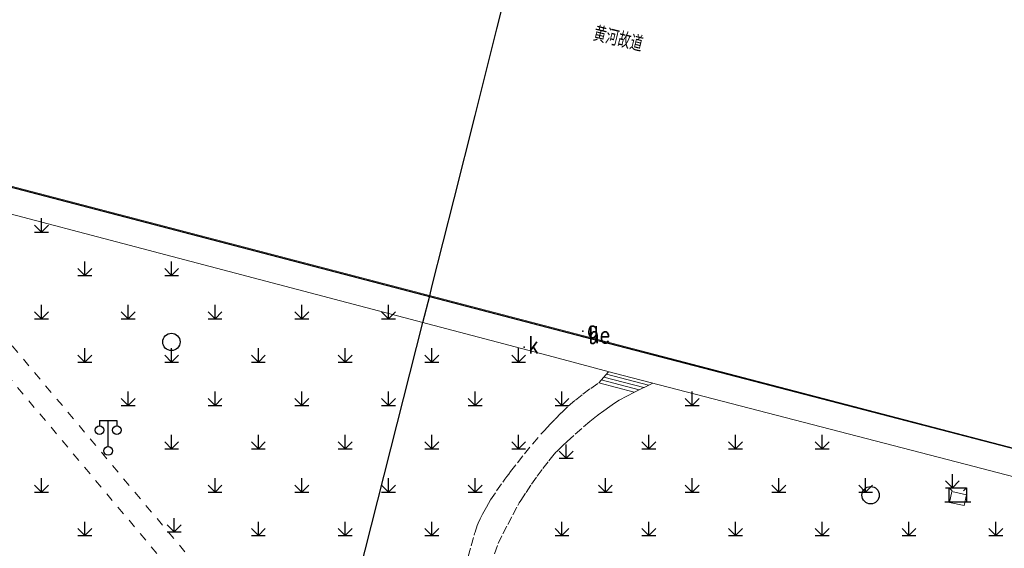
# Model space of a CAD drawing. Extents: x 39508475 to 39522402, y 3783947 to 3795549.
# Tile 102 of 256: x 39514112 to 39514226, y 3794339 to 3794399. Entities that reach past the tile are written whole.
import ezdxf
from ezdxf.enums import TextEntityAlignment as Align

# ---------------------------------------------------------------- set-up
doc = ezdxf.new("R2010")
doc.units = 0
doc.header["$PDSIZE"] = 0.2
doc.linetypes.add('X6', pattern=[2, 1, -1])
doc.layers.get('0').update_dxf_attribs({"linetype": 'CONTINUOUS'})
for name, color, linetype in [('DLSS', 4, 'CONTINUOUS'), ('JCDL_DMX_F', 30, 'CONTINUOUS'), ('JCDL_JMDD_F', 231, 'CONTINUOUS'), ('JCDL_JMDX_F', 231, 'CONTINUOUS'), ('JCDL_JTD_F', 100, 'CONTINUOUS'), ('SXSS', 5, 'CONTINUOUS'), ('ZBTZ', 3, 'CONTINUOUS'), ('zdh', 7, 'CONTINUOUS'), ('断面线', 2, 'CONTINUOUS')]:
    doc.layers.add(name, color=color, linetype=linetype)
doc.layers.add('JCDL_JMDX', color=1, linetype='CONTINUOUS', lineweight=0)
doc.layers.add('TEXTL_ZJ', color=7, linetype='CONTINUOUS', lineweight=0)
doc.styles.add('HZ', font='rs', dxfattribs={"width": 0.8, "bigfont": 'hztxt'})
doc.linetypes.add('10422', pattern='A,2,[150,AAA.SHX,S=1,R=0,X=0,Y=1],2,[177,AAA.SHX,S=1,R=0,X=0,Y=0.8],1e-09', length=4)
doc.linetypes.add('X35', pattern='A,2,[150,AAA.SHX,S=1,R=0,X=0,Y=1],2,[177,AAA.SHX,S=1,R=0,X=0,Y=0.8],1e-09', length=4)
doc.linetypes.add('X67', pattern='A,1,[150,symbolx.shx,S=1,R=0,X=0,Y=1],2,[153,symbolx.shx,S=1,R=0,X=0,Y=0.8],2,[145,symbolx.shx,S=1,R=0,X=0,Y=0],0,[150,symbolx.shx,S=1,R=0,X=0,Y=1],2,[153,symbolx.shx,S=1,R=0,X=0,Y=0.8],2,[150,symbolx.shx,S=1,R=0,X=0,Y=1],0.5,-0.5,[146,symbolx.shx,S=1,R=0,X=0,Y=0],-0.5,0.5,[153,symbolx.shx,S=1,R=0,X=0,Y=0.8],1', length=12)

# ---------------------------------------------------------------- blocks, each defined once
blk = doc.blocks.new('5820000')
at = {"color": 0, "linetype": 'Continuous'}
blk.add_circle((0, 0), 1, dxfattribs=at)
blk = doc.blocks.new('9530003')
at = {"color": 0}
for p, q in [((0, 0), (0, 1.6)), ((-0.8, 0), (0.8, 0))]:
    blk.add_line(p, q, dxfattribs=at)
at = {"color": 0, "linetype": 'Continuous'}
for points in [[(0, 0), (-0.8, 0.8)], [(0, 0), (0.8, 0.8)]]:
    blk.add_lwpolyline(points, dxfattribs=at)
blk = doc.blocks.new('3552000')
at = {"color": 0}
for p, q in [((-1, 1.6), (-0.65, 1.25)), ((-1, 1.6), (1, 1.6)), ((-1, 0), (-1, 1.6)), ((1, 1.6), (0.65, 1.25)), ((1, 1.6), (1, 0)), ((-1.5, 0), (1.5, 0))]:
    blk.add_line(p, q, dxfattribs=at)
blk = doc.blocks.new('3521000')
at = {"color": 0}
for p, q in [((-1, 3.5), (1, 3.5)), ((0, 0.5), (0, 3.5))]:
    blk.add_line(p, q, dxfattribs=at)
at = {"color": 0, "linetype": 'Continuous', "flags": 128}
for points in [[(-1, 3.5), (-1, 2.9)], [(1, 3.5), (1, 2.9)]]:
    blk.add_lwpolyline(points, dxfattribs=at)
at = {"color": 0}
for centre in [(-1, 2.4), (1, 2.4), (0, 0)]:
    blk.add_circle(centre, 0.5, dxfattribs=at)

msp = doc.modelspace()

# ---------------------------------------------------------------- linework, layer by layer
at = {"layer": 'DLSS', "linetype": 'X6', "lineweight": 0}
for points in [[(39514147.854, 3794320.719), (39514132.8166, 3794336.58327), (39514109.95644, 3794363.86062), (39514107.51488, 3794365.78571), (39514098.44553, 3794372.54266), (39514093.19231, 3794375.81471), (39514087.81693, 3794378.75561), (39514081.223, 3794380.09)], [(39514146.571, 3794318.137), (39514130.871, 3794334.857), (39514108.136, 3794361.985), (39514105.933, 3794363.722), (39514096.979, 3794370.393), (39514091.88, 3794373.569), (39514086.87, 3794376.31), (39514083.102, 3794377.225)], [(39514164.16474, 3794337.58333), (39514164.51567, 3794338.82006), (39514164.87254, 3794340.05509), (39514164.92365, 3794340.22804), (39514164.976, 3794340.40061), (39514165.05357, 3794340.65079), (39514165.13239, 3794340.90058), (39514165.2258, 3794341.16761), (39514165.33417, 3794341.42892), (39514165.57331, 3794341.94271), (39514165.82687, 3794342.44954), (39514166.28344, 3794343.28605), (39514166.77571, 3794344.10206), (39514167.46042, 3794345.14509), (39514168.17916, 3794346.16497), (39514168.41768, 3794346.49072), (39514168.65727, 3794346.81567), (39514168.86433, 3794347.09442), (39514169.07246, 3794347.37237), (39514169.86195, 3794348.40413), (39514170.66888, 3794349.4223), (39514171.59763, 3794350.55628), (39514172.54338, 3794351.67613), (39514172.66076, 3794351.8091), (39514172.78191, 3794351.93864), (39514173.49644, 3794352.67941), (39514174.2126, 3794353.4186), (39514174.93038, 3794354.15622), (39514175.71352, 3794354.91204), (39514176.54097, 3794355.61906), (39514177.42045, 3794356.30682), (39514178.31767, 3794356.97129), (39514179.232, 3794357.612)], [(39514167.22289, 3794337.90218), (39514167.6488, 3794339.0664), (39514168.17207, 3794340.19022), (39514168.74231, 3794341.28369), (39514169.3178, 3794342.3744), (39514169.89854, 3794343.46232), (39514170.06301, 3794343.75455), (39514170.239, 3794344.04), (39514170.8538, 3794344.97892), (39514171.48229, 3794345.90872), (39514172.12436, 3794346.8292), (39514172.78148, 3794347.72468), (39514173.46809, 3794348.59776), (39514173.78502, 3794348.98471), (39514174.10441, 3794349.36963), (39514174.18601, 3794349.46486), (39514174.27, 3794349.558), (39514174.44176, 3794349.73867), (39514174.61837, 3794349.9146), (39514175.11243, 3794350.38875), (39514175.61116, 3794350.85798), (39514176.53369, 3794351.70139), (39514177.47179, 3794352.52744), (39514178.22598, 3794353.16372), (39514178.995, 3794353.782), (39514179.07923, 3794353.8469), (39514179.16459, 3794353.9103), (39514179.83042, 3794354.39467), (39514180.49735, 3794354.87751), (39514181.04371, 3794355.25206), (39514181.6078, 3794355.59934), (39514182.47069, 3794356.08298), (39514183.349, 3794356.538)]]:
    msp.add_lwpolyline(points, dxfattribs=at)
at = {"layer": 'JCDL_DMX_F', "color": 3, "linetype": 'X35', "lineweight": 0}
msp.add_lwpolyline([(39514060.79107, 3794389.66436), (39514061.02901, 3794390.37099), (39514173.965, 3794360.60101), (39514181.017, 3794358.712), (39514221.492, 3794348.245), (39514250, 3794340.82652)], dxfattribs=at)
at = {"layer": 'JCDL_JMDX', "color": 6, "linetype": 'X67', "lineweight": 0}
msp.add_lwpolyline([(39514250, 3794344.06331), (39514054.71, 3794395.109)], dxfattribs=at)
at = {"layer": 'JCDL_JMDX', "color": 6, "linetype": 'Continuous', "lineweight": 0}
for points in [[(39514180.12318, 3794358.61787), (39514184.98715, 3794357.33398)], [(39514179.52906, 3794357.94729), (39514183.88374, 3794356.79783)], [(39514179.82612, 3794358.28258), (39514184.43544, 3794357.0659)]]:
    msp.add_lwpolyline(points, dxfattribs=at)
at = {"layer": 'JCDL_JMDX_F', "linetype": 'Continuous', "lineweight": 0}
for points in [[(39514180.36202, 3794358.88745), (39514179.232, 3794357.612)], [(39514179.232, 3794357.612), (39514183.33306, 3794356.52949)], [(39514183.349, 3794356.538), (39514185.45905, 3794357.56327)], [(39514221.353, 3794343.454), (39514219.67604, 3794343.83), (39514219.95712, 3794345.08366), (39514221.63409, 3794344.70767), (39514221.353, 3794343.454)]]:
    msp.add_lwpolyline(points, dxfattribs=at)
at = {"layer": 'SXSS', "linetype": '10422', "flags": 128}
msp.add_lwpolyline([(39513756.18601, 3794467.952), (39513758.239, 3794468.155), (39513764.34701, 3794469.439), (39513766.39899, 3794469.28), (39513774.125, 3794467.33899), (39513772.71299, 3794464.381), (39513778.566, 3794461.488), (39513779.79177, 3794463.43947), (39513780.299, 3794464.247), (39513780.903, 3794466.20999), (39514000, 3794407.06076), (39514051.86799, 3794393.187), (39514052.09301, 3794393.7206), (39514052.28091, 3794394.0134), (39514052.42632, 3794394.19422), (39514052.85242, 3794394.58647), (39514053.35194, 3794394.87954), (39514054.13099, 3794395.09885), (39514054.59426, 3794395.11719), (39514063.01123, 3794392.93919), (39514087.67, 3794386.382), (39514177.532, 3794362.919), (39514250, 3794344.06331), (39514311.22699, 3794328.05956)], dxfattribs=at)
at = {"layer": 'zdh', "color": 1}
for p in [(39514177.393, 3794363.566, 35.464), (39514177.532, 3794362.919, 36.552), (39514170.64, 3794361.742, 37.465)]:
    msp.add_point(p, dxfattribs=at)
at = {"layer": '断面线', "color": 1, "flags": 128}
msp.add_lwpolyline([(39514143.28032, 3794302.18281), (39514147.09443, 3794317.34288), (39514147.854, 3794320.719), (39514158.97201, 3794364.55317), (39514159.75182, 3794367.65274), (39514160.04965, 3794368.83653), (39514162.56533, 3794378.83569), (39514164.97838, 3794388.42696), (39514167.49299, 3794398.42184), (39514169.79417, 3794407.56845), (39514172.34884, 3794417.72259), (39514174.59186, 3794426.63803), (39514176.50771, 3794434.25302), (39514176.5924, 3794434.58964), (39514178.04285, 3794440.3548), (39514178.82665, 3794443.4702), (39514179.1507, 3794444.75821), (39514181.37509, 3794453.59959), (39514184.48367, 3794465.95538)], dxfattribs=at)

# ---------------------------------------------------------------- block references
at = {"layer": 'JCDL_JMDD_F'}
for name, p in [('3521000', (39514122.683, 3794349.754)), ('3552000', (39514220.63264, 3794343.89557))]:
    msp.add_blockref(name, p, dxfattribs=at)
at = {"layer": 'JCDL_JTD_F'}
for p in [(39514129.98, 3794362.327), (39514210.579, 3794344.656)]:
    msp.add_blockref('5820000', p, dxfattribs=at)
at = {"layer": 'ZBTZ'}
for p in [(39514115, 3794375), (39514120, 3794370), (39514130, 3794370), (39514115, 3794365), (39514125, 3794365), (39514135, 3794365), (39514145, 3794365), (39514155, 3794365), (39514120, 3794360), (39514130, 3794360), (39514140, 3794360), (39514150, 3794360), (39514160, 3794360), (39514170, 3794360), (39514125, 3794355), (39514135, 3794355), (39514145, 3794355), (39514155, 3794355), (39514165, 3794355), (39514175, 3794355), (39514190, 3794355), (39514130, 3794350), (39514140, 3794350), (39514150, 3794350), (39514160, 3794350), (39514170, 3794350), (39514185, 3794350), (39514195, 3794350), (39514205, 3794350), (39514175.48439, 3794348.91447), (39514220, 3794345.4935), (39514115, 3794345), (39514135, 3794345), (39514145, 3794345), (39514155, 3794345), (39514165, 3794345), (39514180, 3794345), (39514190, 3794345), (39514200, 3794345), (39514210, 3794345), (39514120, 3794340), (39514130.28925, 3794340.42193), (39514140, 3794340), (39514150, 3794340), (39514160, 3794340), (39514175, 3794340), (39514185, 3794340), (39514195, 3794340), (39514205, 3794340), (39514215, 3794340), (39514225, 3794340)]:
    msp.add_blockref('9530003', p, dxfattribs=at)

# ---------------------------------------------------------------- texts
at = {"layer": 'TEXTL_ZJ', "style": 'HZ', "width": 0.8}
msp.add_text('黄河故道', height=1.8, rotation=-13.557202, dxfattribs=at).set_placement((39514178.35197, 3794396.56089), align=Align.BOTTOM_LEFT)
at = {"layer": 'zdh', "color": 1, "style": 'HZ', "width": 0.8}
for s, p in [('g', (39514177.893, 3794362.816, 35.464)), ('he', (39514178.032, 3794362.169, 36.552)), ('k', (39514171.14, 3794360.992, 37.465))]:
    msp.add_text(s, height=2, dxfattribs=at).set_placement(p)

doc.saveas('drawing.dxf')
